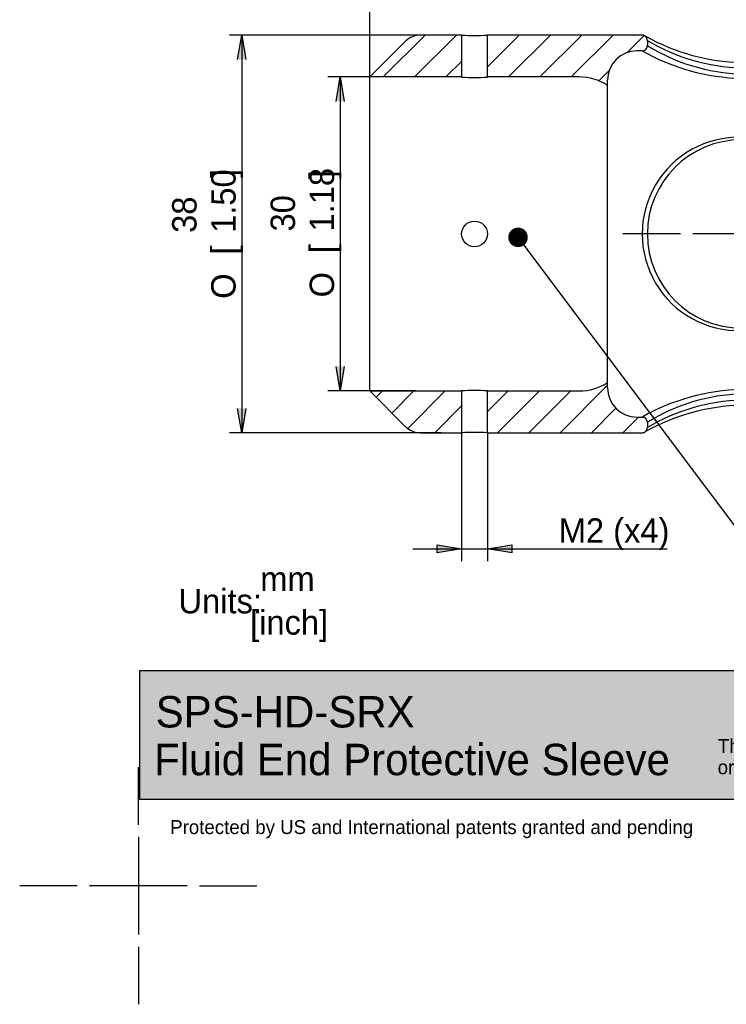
# Paper-space layout 'Layout1' of a CAD drawing. Extents: x -17 to 315, y -17 to 204.
# Tile 1 of 39: x -17 to 84, y -17 to 124. Entities that reach past the tile are written whole.
import ezdxf
from ezdxf.enums import TextEntityAlignment as Align

# ---------------------------------------------------------------- set-up
doc = ezdxf.new("R2010")
doc.units = 0
doc.linetypes.add('CENTER2', pattern=[28.575, 19.05, -3.175, 3.175, -3.175])
doc.layers.get('0').update_dxf_attribs({"linetype": 'CONTINUOUS'})
doc.layers.add('DEFAULT', color=7, linetype='CONTINUOUS')
doc.layers.add('SPS-HS-SRX', color=7, linetype='CONTINUOUS')
doc.styles.add('MtXpl_Solid_Edge_ISO', font='txt')
doc.styles.add('SEACAD_SOLID_EDGE_ISO', font='txt')
doc.styles.add('SEACAD_SOLID_EDGE_ISO1_SYM', font='txt')
doc.dimstyles.get("Standard").update_dxf_attribs({"dimtxt": 0.18, "dimasz": 0.18, "dimexe": 0.18, "dimexo": 0.0625, "dimgap": 0.09, "dimtad": 0, "dimtih": 1, "dimtoh": 1, "dimzin": 0, "dimcen": 0.09, "dimazin": 3, "dimtfac": 1, "dimtofl": 0, "dimtmove": 0, "dimatfit": 3})

# ---------------------------------------------------------------- blocks, each defined once
blk = doc.blocks.new('_DOT')
at = {"color": 0}
blk.add_line((0, 0), (-1, 0), dxfattribs=at)
at = {"color": 0, "const_width": 0.333}
blk.add_lwpolyline([(-0.1665, 0, 1), (0.1665, 0, 1)], format="xyb", close=True, dxfattribs=at)
blk = doc.blocks.new('*U61')
at = {"layer": 'DEFAULT', "color": 7, "linetype": 'BYBLOCK'}
blk.add_line((89.48, 46.2), (108.33, 46.2), dxfattribs=at)
blk.add_lwpolyline([(56.93, 89.58), (89.48, 46.2)], dxfattribs=at)
at = {"layer": 'DEFAULT', "color": 7, "linetype": 'CONTINUOUS', "xscale": 4.2, "yscale": 4.2, "zscale": 4.2, "rotation": 126.8867991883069}
blk.add_blockref('_DOT', (54.41, 92.94), dxfattribs=at)
at = {"layer": 'DEFAULT', "color": 7, "style": 'MtXpl_Solid_Edge_ISO'}
for s, p in [('SRx Probe', (109.62, 44.11)), ('Location', (109.48, 37.81))]:
    blk.add_text(s, height=4.2, dxfattribs=at).set_placement(p)
blk = doc.blocks.new('SEANNOT_GROUP1')
at = {"layer": 'DEFAULT', "color": 7, "linetype": 'CENTER2'}
for p, q in [((0, 8.75), (0, 17)), ((0, 7), (0, -7)), ((-8.75, 0), (-17, 0)), ((7, 0), (-7, 0)), ((8.75, 0), (17, 0)), ((0, -8.75), (0, -17))]:
    blk.add_line(p, q, dxfattribs=at)
blk = doc.blocks.new('SEANNOT_GROUP2')
at = {"layer": 'DEFAULT', "color": 7, "linetype": 'CENTER2'}
for p, q in [((0, 8.75), (0, 17)), ((0, 7), (0, -7)), ((-8.75, 0), (-17, 0)), ((7, 0), (-7, 0)), ((8.75, 0), (17, 0)), ((0, -8.75), (0, -17))]:
    blk.add_line(p, q, dxfattribs=at)
blk = doc.blocks.new('*X66')
at = {"color": 0}
for p, q in [((50.01, 67.97), (52.97, 70.93)), ((51.46, 64.93), (57.46, 70.93)), ((55.95, 64.93), (61.95, 70.93)), ((60.44, 64.93), (67.24, 71.73)), ((64.93, 64.93), (68.44, 68.44)), ((69.42, 64.93), (71.67, 67.18))]:
    blk.add_line(p, q, dxfattribs=at)
blk = doc.blocks.new('*X67')
at = {"color": 0}
for p, q in [((34.09, 70.01), (35, 70.93)), ((36.33, 67.76), (39.49, 70.93)), ((38.6, 65.54), (43.98, 70.93)), ((42.48, 64.93), (46.32, 68.77))]:
    blk.add_line(p, q, dxfattribs=at)
blk = doc.blocks.new('*X68')
at = {"color": 0}
for p, q in [((35.1, 115.93), (41.1, 121.93)), ((39.59, 115.93), (45.59, 121.93)), ((44.08, 115.93), (46.32, 118.16))]:
    blk.add_line(p, q, dxfattribs=at)
blk = doc.blocks.new('*X69')
at = {"color": 0}
for p, q in [((50.01, 117.36), (54.57, 121.93)), ((50.01, 121.85), (50.08, 121.93)), ((53.06, 115.93), (59.06, 121.93)), ((57.55, 115.93), (63.55, 121.93)), ((62.04, 115.93), (68.04, 121.93)), ((70.05, 119.44), (72.48, 121.87)), ((65.98, 115.38), (67.47, 116.86))]:
    blk.add_line(p, q, dxfattribs=at)
blk = doc.blocks.new('SE5')
at = {"layer": 'SPS-HS-SRX', "color": 7, "linetype": 'CONTINUOUS'}
for p, q in [((46.32, 121.93), (40.41, 121.93)), ((46.32, 121.93), (46.32, 115.93)), ((72.19, 121.93), (50.01, 121.93)), ((50.01, 115.93), (50.01, 121.93)), ((38.29, 121.05), (33.17, 115.93)), ((72.94, 121.18), (72.94, 120.43)), ((72.19, 119.68), (71.44, 119.68)), ((33.17, 70.93), (33.17, 115.93)), ((46.32, 115.93), (33.17, 115.93)), ((63.17, 115.93), (50.01, 115.93)), ((67.24, 114.73), (67.24, 115.48)), ((67.24, 72.13), (67.24, 114.73)), ((67.24, 71.38), (67.24, 72.13)), ((33.17, 70.93), (46.32, 70.93)), ((33.17, 70.93), (38.29, 65.8)), ((46.32, 70.93), (46.32, 64.93)), ((50.01, 70.93), (63.17, 70.93)), ((50.01, 64.93), (50.01, 70.93)), ((71.44, 67.18), (72.19, 67.18)), ((72.94, 66.43), (72.94, 65.68)), ((40.41, 64.93), (46.32, 64.93)), ((50.01, 64.93), (72.19, 64.93))]:
    blk.add_line(p, q, dxfattribs=at)
at = {"layer": 'SPS-HS-SRX', "color": 7}
for points in [[(72.94, 121.18, 0), (72.94, 121.18, 0), (72.94, 121.19, 0), (72.94, 121.19, 0), (72.94, 121.2, 0), (72.94, 121.21, 0), (72.93, 121.21, 0), (72.93, 121.22, 0), (72.93, 121.22, 0), (72.93, 121.23, 0), (72.93, 121.24, 0), (72.93, 121.24, 0), (72.93, 121.25, 0), (72.93, 121.26, 0), (72.93, 121.26, 0), (72.93, 121.27, 0), (72.93, 121.28, 0), (72.93, 121.28, 0), (72.93, 121.29, 0), (72.93, 121.29, 0), (72.93, 121.3, 0), (72.92, 121.31, 0), (72.92, 121.31, 0), (72.92, 121.32, 0), (72.92, 121.32, 0), (72.92, 121.33, 0), (72.92, 121.33, 0), (72.92, 121.34, 0), (72.92, 121.35, 0), (72.91, 121.35, 0), (72.91, 121.36, 0), (72.91, 121.36, 0), (72.91, 121.37, 0), (72.91, 121.38, 0), (72.91, 121.38, 0), (72.9, 121.39, 0), (72.9, 121.39, 0), (72.9, 121.4, 0), (72.9, 121.41, 0), (72.9, 121.41, 0), (72.89, 121.42, 0), (72.89, 121.42, 0), (72.89, 121.43, 0), (72.89, 121.44, 0), (72.89, 121.44, 0), (72.88, 121.45, 0), (72.88, 121.45, 0), (72.88, 121.46, 0), (72.88, 121.47, 0), (72.88, 121.47, 0), (72.87, 121.48, 0), (72.87, 121.48, 0), (72.87, 121.49, 0), (72.86, 121.49, 0), (72.86, 121.5, 0), (72.86, 121.5, 0), (72.86, 121.51, 0), (72.85, 121.52, 0), (72.85, 121.52, 0), (72.85, 121.53, 0), (72.85, 121.53, 0), (72.84, 121.54, 0), (72.84, 121.54, 0), (72.84, 121.55, 0), (72.83, 121.55, 0), (72.83, 121.56, 0), (72.83, 121.56, 0), (72.82, 121.57, 0), (72.82, 121.57, 0), (72.82, 121.58, 0), (72.81, 121.58, 0), (72.81, 121.59, 0), (72.81, 121.59, 0), (72.8, 121.6, 0), (72.8, 121.61, 0), (72.8, 121.61, 0), (72.79, 121.61, 0), (72.79, 121.62, 0), (72.79, 121.62, 0), (72.78, 121.63, 0), (72.78, 121.63, 0), (72.78, 121.64, 0), (72.77, 121.64, 0), (72.77, 121.65, 0), (72.76, 121.65, 0), (72.76, 121.66, 0), (72.76, 121.66, 0), (72.75, 121.67, 0), (72.75, 121.67, 0), (72.74, 121.68, 0), (72.74, 121.68, 0), (72.74, 121.69, 0), (72.73, 121.69, 0), (72.73, 121.69, 0), (72.72, 121.7, 0), (72.72, 121.7, 0), (72.71, 121.71, 0), (72.71, 121.71, 0), (72.71, 121.72, 0), (72.7, 121.72, 0), (72.7, 121.72, 0), (72.69, 121.73, 0), (72.69, 121.73, 0), (72.68, 121.74, 0), (72.68, 121.74, 0), (72.67, 121.75, 0), (72.67, 121.75, 0), (72.66, 121.75, 0), (72.66, 121.76, 0), (72.65, 121.76, 0), (72.65, 121.77, 0), (72.64, 121.77, 0), (72.64, 121.77, 0), (72.64, 121.78, 0), (72.63, 121.78, 0), (72.63, 121.78, 0), (72.62, 121.79, 0), (72.62, 121.79, 0), (72.61, 121.79, 0), (72.61, 121.8, 0), (72.6, 121.8, 0), (72.59, 121.8, 0), (72.59, 121.81, 0), (72.58, 121.81, 0), (72.58, 121.81, 0), (72.57, 121.82, 0), (72.57, 121.82, 0), (72.56, 121.82, 0), (72.56, 121.83, 0), (72.55, 121.83, 0), (72.55, 121.83, 0), (72.54, 121.83, 0), (72.54, 121.84, 0), (72.53, 121.84, 0), (72.53, 121.84, 0), (72.52, 121.85, 0), (72.51, 121.85, 0), (72.51, 121.85, 0), (72.5, 121.86, 0), (72.5, 121.86, 0), (72.49, 121.86, 0), (72.49, 121.86, 0), (72.48, 121.86, 0), (72.47, 121.87, 0), (72.47, 121.87, 0), (72.46, 121.87, 0), (72.46, 121.87, 0), (72.45, 121.88, 0), (72.45, 121.88, 0), (72.44, 121.88, 0), (72.43, 121.88, 0), (72.43, 121.89, 0), (72.42, 121.89, 0), (72.42, 121.89, 0), (72.41, 121.89, 0), (72.41, 121.89, 0), (72.4, 121.89, 0), (72.39, 121.9, 0), (72.39, 121.9, 0), (72.38, 121.9, 0), (72.38, 121.9, 0), (72.37, 121.9, 0), (72.36, 121.9, 0), (72.36, 121.91, 0), (72.35, 121.91, 0), (72.35, 121.91, 0), (72.34, 121.91, 0), (72.33, 121.91, 0), (72.33, 121.91, 0), (72.32, 121.91, 0), (72.32, 121.91, 0), (72.31, 121.92, 0), (72.3, 121.92, 0), (72.3, 121.92, 0), (72.29, 121.92, 0), (72.28, 121.92, 0), (72.28, 121.92, 0), (72.27, 121.92, 0), (72.27, 121.92, 0), (72.26, 121.92, 0), (72.25, 121.92, 0), (72.25, 121.92, 0), (72.24, 121.92, 0), (72.24, 121.92, 0), (72.23, 121.92, 0), (72.22, 121.92, 0), (72.22, 121.92, 0), (72.21, 121.92, 0), (72.2, 121.92, 0), (72.2, 121.93, 0), (72.19, 121.93, 0), (72.19, 121.93, 0)], [(72.19, 119.68, 0), (72.19, 119.68, 0), (72.2, 119.68, 0), (72.2, 119.68, 0), (72.21, 119.68, 0), (72.22, 119.68, 0), (72.22, 119.68, 0), (72.23, 119.68, 0), (72.24, 119.68, 0), (72.24, 119.68, 0), (72.25, 119.68, 0), (72.25, 119.68, 0), (72.26, 119.68, 0), (72.27, 119.68, 0), (72.27, 119.68, 0), (72.28, 119.68, 0), (72.28, 119.68, 0), (72.29, 119.68, 0), (72.3, 119.68, 0), (72.3, 119.69, 0), (72.31, 119.69, 0), (72.32, 119.69, 0), (72.32, 119.69, 0), (72.33, 119.69, 0), (72.33, 119.69, 0), (72.34, 119.69, 0), (72.35, 119.69, 0), (72.35, 119.69, 0), (72.36, 119.7, 0), (72.36, 119.7, 0), (72.37, 119.7, 0), (72.38, 119.7, 0), (72.38, 119.7, 0), (72.39, 119.7, 0), (72.39, 119.7, 0), (72.4, 119.71, 0), (72.41, 119.71, 0), (72.41, 119.71, 0), (72.42, 119.71, 0), (72.42, 119.72, 0), (72.43, 119.72, 0), (72.43, 119.72, 0), (72.44, 119.72, 0), (72.45, 119.72, 0), (72.45, 119.72, 0), (72.46, 119.73, 0), (72.46, 119.73, 0), (72.47, 119.73, 0), (72.47, 119.73, 0), (72.48, 119.74, 0), (72.49, 119.74, 0), (72.49, 119.74, 0), (72.5, 119.74, 0), (72.5, 119.75, 0), (72.51, 119.75, 0), (72.51, 119.75, 0), (72.52, 119.75, 0), (72.53, 119.76, 0), (72.53, 119.76, 0), (72.54, 119.76, 0), (72.54, 119.77, 0), (72.55, 119.77, 0), (72.55, 119.77, 0), (72.56, 119.78, 0), (72.56, 119.78, 0), (72.57, 119.78, 0), (72.57, 119.78, 0), (72.58, 119.79, 0), (72.58, 119.79, 0), (72.59, 119.79, 0), (72.59, 119.8, 0), (72.6, 119.8, 0), (72.6, 119.8, 0), (72.61, 119.81, 0), (72.61, 119.81, 0), (72.62, 119.81, 0), (72.62, 119.82, 0), (72.63, 119.82, 0), (72.63, 119.83, 0), (72.64, 119.83, 0), (72.64, 119.83, 0), (72.65, 119.84, 0), (72.65, 119.84, 0), (72.66, 119.84, 0), (72.66, 119.85, 0), (72.67, 119.85, 0), (72.67, 119.86, 0), (72.68, 119.86, 0), (72.68, 119.86, 0), (72.69, 119.87, 0), (72.69, 119.87, 0), (72.7, 119.88, 0), (72.7, 119.88, 0), (72.71, 119.88, 0), (72.71, 119.89, 0), (72.71, 119.89, 0), (72.72, 119.9, 0), (72.72, 119.9, 0), (72.73, 119.91, 0), (72.73, 119.91, 0), (72.74, 119.92, 0), (72.74, 119.92, 0), (72.74, 119.92, 0), (72.75, 119.93, 0), (72.75, 119.93, 0), (72.76, 119.94, 0), (72.76, 119.94, 0), (72.76, 119.95, 0), (72.77, 119.95, 0), (72.77, 119.96, 0), (72.78, 119.96, 0), (72.78, 119.97, 0), (72.78, 119.97, 0), (72.79, 119.98, 0), (72.79, 119.98, 0), (72.79, 119.99, 0), (72.8, 119.99, 0), (72.8, 120, 0), (72.8, 120, 0), (72.81, 120.01, 0), (72.81, 120.01, 0), (72.81, 120.02, 0), (72.82, 120.02, 0), (72.82, 120.03, 0), (72.82, 120.03, 0), (72.83, 120.04, 0), (72.83, 120.04, 0), (72.83, 120.05, 0), (72.84, 120.05, 0), (72.84, 120.06, 0), (72.84, 120.06, 0), (72.85, 120.07, 0), (72.85, 120.08, 0), (72.85, 120.08, 0), (72.85, 120.09, 0), (72.86, 120.09, 0), (72.86, 120.1, 0), (72.86, 120.1, 0), (72.86, 120.11, 0), (72.87, 120.11, 0), (72.87, 120.12, 0), (72.87, 120.12, 0), (72.87, 120.13, 0), (72.88, 120.14, 0), (72.88, 120.14, 0), (72.88, 120.15, 0), (72.88, 120.15, 0), (72.89, 120.16, 0), (72.89, 120.17, 0), (72.89, 120.17, 0), (72.89, 120.18, 0), (72.89, 120.18, 0), (72.9, 120.19, 0), (72.9, 120.19, 0), (72.9, 120.2, 0), (72.9, 120.21, 0), (72.9, 120.21, 0), (72.91, 120.22, 0), (72.91, 120.22, 0), (72.91, 120.23, 0), (72.91, 120.24, 0), (72.91, 120.24, 0), (72.91, 120.25, 0), (72.92, 120.25, 0), (72.92, 120.26, 0), (72.92, 120.27, 0), (72.92, 120.27, 0), (72.92, 120.28, 0), (72.92, 120.28, 0), (72.92, 120.29, 0), (72.92, 120.3, 0), (72.93, 120.3, 0), (72.93, 120.31, 0), (72.93, 120.31, 0), (72.93, 120.32, 0), (72.93, 120.33, 0), (72.93, 120.33, 0), (72.93, 120.34, 0), (72.93, 120.34, 0), (72.93, 120.35, 0), (72.93, 120.36, 0), (72.93, 120.36, 0), (72.93, 120.37, 0), (72.93, 120.38, 0), (72.93, 120.38, 0), (72.93, 120.39, 0), (72.94, 120.39, 0), (72.94, 120.4, 0), (72.94, 120.41, 0), (72.94, 120.41, 0), (72.94, 120.42, 0), (72.94, 120.43, 0)], [(72.94, 66.43, 0), (72.94, 66.43, 0), (72.94, 66.44, 0), (72.94, 66.44, 0), (72.94, 66.45, 0), (72.94, 66.46, 0), (72.93, 66.46, 0), (72.93, 66.47, 0), (72.93, 66.48, 0), (72.93, 66.48, 0), (72.93, 66.49, 0), (72.93, 66.49, 0), (72.93, 66.5, 0), (72.93, 66.51, 0), (72.93, 66.51, 0), (72.93, 66.52, 0), (72.93, 66.52, 0), (72.93, 66.53, 0), (72.93, 66.54, 0), (72.93, 66.54, 0), (72.93, 66.55, 0), (72.92, 66.56, 0), (72.92, 66.56, 0), (72.92, 66.57, 0), (72.92, 66.57, 0), (72.92, 66.58, 0), (72.92, 66.59, 0), (72.92, 66.59, 0), (72.92, 66.6, 0), (72.91, 66.6, 0), (72.91, 66.61, 0), (72.91, 66.62, 0), (72.91, 66.62, 0), (72.91, 66.63, 0), (72.91, 66.63, 0), (72.9, 66.64, 0), (72.9, 66.65, 0), (72.9, 66.65, 0), (72.9, 66.66, 0), (72.9, 66.66, 0), (72.89, 66.67, 0), (72.89, 66.67, 0), (72.89, 66.68, 0), (72.89, 66.69, 0), (72.89, 66.69, 0), (72.88, 66.7, 0), (72.88, 66.7, 0), (72.88, 66.71, 0), (72.88, 66.71, 0), (72.88, 66.72, 0), (72.87, 66.73, 0), (72.87, 66.73, 0), (72.87, 66.74, 0), (72.86, 66.74, 0), (72.86, 66.75, 0), (72.86, 66.75, 0), (72.86, 66.76, 0), (72.85, 66.76, 0), (72.85, 66.77, 0), (72.85, 66.78, 0), (72.85, 66.78, 0), (72.84, 66.79, 0), (72.84, 66.79, 0), (72.84, 66.8, 0), (72.83, 66.8, 0), (72.83, 66.81, 0), (72.83, 66.81, 0), (72.82, 66.82, 0), (72.82, 66.82, 0), (72.82, 66.83, 0), (72.81, 66.83, 0), (72.81, 66.84, 0), (72.81, 66.84, 0), (72.8, 66.85, 0), (72.8, 66.85, 0), (72.8, 66.86, 0), (72.79, 66.86, 0), (72.79, 66.87, 0), (72.79, 66.87, 0), (72.78, 66.88, 0), (72.78, 66.88, 0), (72.78, 66.89, 0), (72.77, 66.89, 0), (72.77, 66.9, 0), (72.76, 66.9, 0), (72.76, 66.91, 0), (72.76, 66.91, 0), (72.75, 66.92, 0), (72.75, 66.92, 0), (72.74, 66.93, 0), (72.74, 66.93, 0), (72.74, 66.94, 0), (72.73, 66.94, 0), (72.73, 66.94, 0), (72.72, 66.95, 0), (72.72, 66.95, 0), (72.71, 66.96, 0), (72.71, 66.96, 0), (72.71, 66.97, 0), (72.7, 66.97, 0), (72.7, 66.97, 0), (72.69, 66.98, 0), (72.69, 66.98, 0), (72.68, 66.99, 0), (72.68, 66.99, 0), (72.67, 67, 0), (72.67, 67, 0), (72.66, 67, 0), (72.66, 67.01, 0), (72.65, 67.01, 0), (72.65, 67.01, 0), (72.64, 67.02, 0), (72.64, 67.02, 0), (72.64, 67.03, 0), (72.63, 67.03, 0), (72.63, 67.03, 0), (72.62, 67.04, 0), (72.62, 67.04, 0), (72.61, 67.04, 0), (72.61, 67.05, 0), (72.6, 67.05, 0), (72.59, 67.05, 0), (72.59, 67.06, 0), (72.58, 67.06, 0), (72.58, 67.06, 0), (72.57, 67.07, 0), (72.57, 67.07, 0), (72.56, 67.07, 0), (72.56, 67.08, 0), (72.55, 67.08, 0), (72.55, 67.08, 0), (72.54, 67.09, 0), (72.54, 67.09, 0), (72.53, 67.09, 0), (72.53, 67.09, 0), (72.52, 67.1, 0), (72.51, 67.1, 0), (72.51, 67.1, 0), (72.5, 67.1, 0), (72.5, 67.11, 0), (72.49, 67.11, 0), (72.49, 67.11, 0), (72.48, 67.11, 0), (72.47, 67.12, 0), (72.47, 67.12, 0), (72.46, 67.12, 0), (72.46, 67.12, 0), (72.45, 67.13, 0), (72.45, 67.13, 0), (72.44, 67.13, 0), (72.43, 67.13, 0), (72.43, 67.13, 0), (72.42, 67.14, 0), (72.42, 67.14, 0), (72.41, 67.14, 0), (72.41, 67.14, 0), (72.4, 67.14, 0), (72.39, 67.15, 0), (72.39, 67.15, 0), (72.38, 67.15, 0), (72.38, 67.15, 0), (72.37, 67.15, 0), (72.36, 67.15, 0), (72.36, 67.16, 0), (72.35, 67.16, 0), (72.35, 67.16, 0), (72.34, 67.16, 0), (72.33, 67.16, 0), (72.33, 67.16, 0), (72.32, 67.16, 0), (72.32, 67.16, 0), (72.31, 67.17, 0), (72.3, 67.17, 0), (72.3, 67.17, 0), (72.29, 67.17, 0), (72.28, 67.17, 0), (72.28, 67.17, 0), (72.27, 67.17, 0), (72.27, 67.17, 0), (72.26, 67.17, 0), (72.25, 67.17, 0), (72.25, 67.17, 0), (72.24, 67.17, 0), (72.24, 67.17, 0), (72.23, 67.17, 0), (72.22, 67.17, 0), (72.22, 67.17, 0), (72.21, 67.18, 0), (72.2, 67.18, 0), (72.2, 67.18, 0), (72.19, 67.18, 0), (72.19, 67.18, 0)], [(72.19, 64.93, 0), (72.19, 64.93, 0), (72.2, 64.93, 0), (72.2, 64.93, 0), (72.21, 64.93, 0), (72.22, 64.93, 0), (72.22, 64.93, 0), (72.23, 64.93, 0), (72.24, 64.93, 0), (72.24, 64.93, 0), (72.25, 64.93, 0), (72.25, 64.93, 0), (72.26, 64.93, 0), (72.27, 64.93, 0), (72.27, 64.93, 0), (72.28, 64.93, 0), (72.28, 64.93, 0), (72.29, 64.93, 0), (72.3, 64.93, 0), (72.3, 64.94, 0), (72.31, 64.94, 0), (72.32, 64.94, 0), (72.32, 64.94, 0), (72.33, 64.94, 0), (72.33, 64.94, 0), (72.34, 64.94, 0), (72.35, 64.94, 0), (72.35, 64.94, 0), (72.36, 64.95, 0), (72.36, 64.95, 0), (72.37, 64.95, 0), (72.38, 64.95, 0), (72.38, 64.95, 0), (72.39, 64.95, 0), (72.39, 64.96, 0), (72.4, 64.96, 0), (72.41, 64.96, 0), (72.41, 64.96, 0), (72.42, 64.96, 0), (72.42, 64.96, 0), (72.43, 64.97, 0), (72.43, 64.97, 0), (72.44, 64.97, 0), (72.45, 64.97, 0), (72.45, 64.97, 0), (72.46, 64.98, 0), (72.46, 64.98, 0), (72.47, 64.98, 0), (72.47, 64.98, 0), (72.48, 64.99, 0), (72.49, 64.99, 0), (72.49, 64.99, 0), (72.5, 64.99, 0), (72.5, 65, 0), (72.51, 65, 0), (72.51, 65, 0), (72.52, 65, 0), (72.53, 65.01, 0), (72.53, 65.01, 0), (72.54, 65.01, 0), (72.54, 65.02, 0), (72.55, 65.02, 0), (72.55, 65.02, 0), (72.56, 65.02, 0), (72.56, 65.03, 0), (72.57, 65.03, 0), (72.57, 65.03, 0), (72.58, 65.04, 0), (72.58, 65.04, 0), (72.59, 65.04, 0), (72.59, 65.05, 0), (72.6, 65.05, 0), (72.6, 65.05, 0), (72.61, 65.06, 0), (72.61, 65.06, 0), (72.62, 65.06, 0), (72.62, 65.07, 0), (72.63, 65.07, 0), (72.63, 65.08, 0), (72.64, 65.08, 0), (72.64, 65.08, 0), (72.65, 65.09, 0), (72.65, 65.09, 0), (72.66, 65.09, 0), (72.66, 65.1, 0), (72.67, 65.1, 0), (72.67, 65.11, 0), (72.68, 65.11, 0), (72.68, 65.11, 0), (72.69, 65.12, 0), (72.69, 65.12, 0), (72.7, 65.13, 0), (72.7, 65.13, 0), (72.71, 65.13, 0), (72.71, 65.14, 0), (72.71, 65.14, 0), (72.72, 65.15, 0), (72.72, 65.15, 0), (72.73, 65.16, 0), (72.73, 65.16, 0), (72.74, 65.17, 0), (72.74, 65.17, 0), (72.74, 65.17, 0), (72.75, 65.18, 0), (72.75, 65.18, 0), (72.76, 65.19, 0), (72.76, 65.19, 0), (72.76, 65.2, 0), (72.77, 65.2, 0), (72.77, 65.21, 0), (72.78, 65.21, 0), (72.78, 65.22, 0), (72.78, 65.22, 0), (72.79, 65.23, 0), (72.79, 65.23, 0), (72.79, 65.24, 0), (72.8, 65.24, 0), (72.8, 65.25, 0), (72.8, 65.25, 0), (72.81, 65.26, 0), (72.81, 65.26, 0), (72.81, 65.27, 0), (72.82, 65.27, 0), (72.82, 65.28, 0), (72.82, 65.28, 0), (72.83, 65.29, 0), (72.83, 65.29, 0), (72.83, 65.3, 0), (72.84, 65.3, 0), (72.84, 65.31, 0), (72.84, 65.31, 0), (72.85, 65.32, 0), (72.85, 65.33, 0), (72.85, 65.33, 0), (72.85, 65.34, 0), (72.86, 65.34, 0), (72.86, 65.35, 0), (72.86, 65.35, 0), (72.86, 65.36, 0), (72.87, 65.36, 0), (72.87, 65.37, 0), (72.87, 65.38, 0), (72.87, 65.38, 0), (72.88, 65.39, 0), (72.88, 65.39, 0), (72.88, 65.4, 0), (72.88, 65.4, 0), (72.89, 65.41, 0), (72.89, 65.42, 0), (72.89, 65.42, 0), (72.89, 65.43, 0), (72.89, 65.43, 0), (72.9, 65.44, 0), (72.9, 65.44, 0), (72.9, 65.45, 0), (72.9, 65.46, 0), (72.9, 65.46, 0), (72.91, 65.47, 0), (72.91, 65.47, 0), (72.91, 65.48, 0), (72.91, 65.49, 0), (72.91, 65.49, 0), (72.91, 65.5, 0), (72.92, 65.5, 0), (72.92, 65.51, 0), (72.92, 65.52, 0), (72.92, 65.52, 0), (72.92, 65.53, 0), (72.92, 65.53, 0), (72.92, 65.54, 0), (72.92, 65.55, 0), (72.93, 65.55, 0), (72.93, 65.56, 0), (72.93, 65.56, 0), (72.93, 65.57, 0), (72.93, 65.58, 0), (72.93, 65.58, 0), (72.93, 65.59, 0), (72.93, 65.6, 0), (72.93, 65.6, 0), (72.93, 65.61, 0), (72.93, 65.61, 0), (72.93, 65.62, 0), (72.93, 65.63, 0), (72.93, 65.63, 0), (72.93, 65.64, 0), (72.94, 65.64, 0), (72.94, 65.65, 0), (72.94, 65.66, 0), (72.94, 65.66, 0), (72.94, 65.67, 0), (72.94, 65.68, 0)]]:
    blk.add_polyline3d(points, dxfattribs=at)
at = {"layer": 'SPS-HS-SRX', "color": 7, "linetype": 'CONTINUOUS'}
blk.add_circle((48.17, 93.43), 1.84, dxfattribs=at)
for centre, radius, start, end in [((40.41, 118.93), 3, 90, 135), ((48.17, 150.37), 28.5, 266.2902, 273.7098), ((81.84, 139.62), 20.07, 242.4003, 242.401), ((81.84, 139.62), 20.07, 242.5012, 243.2026), ((87.24, 147.82), 29.84, 241.0381, 268.4564), ((87.21, 145), 27.78, 239.0731, 268.4007), ((87.34, 143.81), 27.47, 238.3651, 268.1067), ((71.44, 115.48), 4.2, 90, 180), ((87.27, 146.39), 30.68, 240.5451, 268.4412), ((48.17, 138.35), 22.5, 265.2993, 274.7007), ((63.17, 108.43), 7.5, 57.1401, 90), ((86.05, 93.43), 13.86, 88.409, 271.591), ((86.44, 93.43), 13.5, 90, 270), ((63.17, 78.43), 7.5, 270, 302.8599), ((48.17, 48.5), 22.5, 85.2993, 94.7007), ((71.44, 71.38), 4.2, 180, 270), ((87.32, 40.3), 30.85, 91.6376, 119.3761), ((87.27, 43.3), 27.21, 91.7474, 121.7809), ((87.28, 41.6), 28.02, 91.7319, 120.7942), ((87.2, 39.19), 29.69, 91.4701, 119.0396), ((40.41, 67.93), 3, 225, 270), ((48.17, 36.48), 28.5, 86.2902, 93.7098)]:
    blk.add_arc(centre, radius, start, end, dxfattribs=at)
for name in ['*X68', '*X69', '*X67', '*X66']:
    blk.add_blockref(name, (0, 0), dxfattribs=at)
blk = doc.blocks.new('SEANNOT_GROUP6')
at = {"layer": 'DEFAULT', "color": 7, "linetype": 'CENTER2'}
for p, q in [((86.44, 102.18), (86.44, 110.43)), ((86.44, 100.43), (86.44, 86.43)), ((77.69, 93.43), (69.44, 93.43)), ((93.44, 93.43), (79.44, 93.43)), ((95.19, 93.43), (103.44, 93.43)), ((86.44, 84.68), (86.44, 76.43))]:
    blk.add_line(p, q, dxfattribs=at)
blk = doc.blocks.new('*U79')
at = {"layer": 'DEFAULT', "color": 7, "linetype": 'CONTINUOUS'}
for p, q in [((42.82, 48.86), (46.32, 48.28)), ((42.82, 48.28), (42.82, 48.86)), ((46.32, 48.28), (42.82, 47.7)), ((42.82, 47.7), (42.82, 48.28))]:
    blk.add_line(p, q, dxfattribs=at)
at = {"layer": 'DEFAULT', "color": 7, "linetype": 'CONTINUOUS', "extrusion": (0, 0, -1)}
for points in [[(-42.82, 48.86), (-46.32, 48.28), (-42.82, 48.28)], [(-42.82, 48.28), (-46.32, 48.28), (-42.82, 47.7)]]:
    blk.add_solid(points, dxfattribs=at)
blk = doc.blocks.new('*U80')
at = {"layer": 'DEFAULT', "color": 7, "linetype": 'CONTINUOUS'}
for p, q in [((50.01, 48.28), (53.51, 48.86)), ((53.51, 47.7), (50.01, 48.28)), ((53.51, 48.86), (53.51, 48.28)), ((53.51, 48.28), (53.51, 47.7))]:
    blk.add_line(p, q, dxfattribs=at)
at = {"layer": 'DEFAULT', "color": 7, "linetype": 'CONTINUOUS', "extrusion": (0, 0, -1)}
for points in [[(-53.51, 48.86), (-53.51, 48.28), (-50.01, 48.28)], [(-50.01, 48.28), (-53.51, 48.28), (-53.51, 47.7)]]:
    blk.add_solid(points, dxfattribs=at)
blk = doc.blocks.new('DMBLK67')
at = {"layer": 'DEFAULT', "color": 7, "linetype": 'CONTINUOUS'}
for p, q in [((46.32, 64.93), (46.32, 46.53)), ((50.01, 64.93), (50.01, 46.53)), ((39.32, 48.28), (75.76, 48.28))]:
    blk.add_line(p, q, dxfattribs=at)
for name in ['*U79', '*U80']:
    blk.add_blockref(name, (0, 0), dxfattribs=at)
at = {"layer": 'DEFAULT', "color": 7, "linetype": 'CONTINUOUS', "style": 'SEACAD_SOLID_EDGE_ISO'}
blk.add_text('M2 (x4)', height=3.5, dxfattribs=at).set_placement((60.24, 52.66), align=Align.TOP_LEFT)
blk = doc.blocks.new('*U81')
at = {"layer": 'DEFAULT', "color": 7, "linetype": 'CONTINUOUS'}
for p, q in [((28.34, 112.43), (28.92, 115.93)), ((28.92, 115.93), (29.5, 112.43))]:
    blk.add_line(p, q, dxfattribs=at)
at = {"layer": 'DEFAULT', "color": 7, "linetype": 'CONTINUOUS', "extrusion": (0, 0, -1)}
blk.add_solid([(-28.92, 115.93), (-29.5, 112.43), (-28.34, 112.43)], dxfattribs=at)
blk = doc.blocks.new('*U82')
at = {"layer": 'DEFAULT', "color": 7, "linetype": 'CONTINUOUS'}
for p, q in [((28.92, 70.93), (28.34, 74.43)), ((29.5, 74.43), (28.92, 70.93))]:
    blk.add_line(p, q, dxfattribs=at)
at = {"layer": 'DEFAULT', "color": 7, "linetype": 'CONTINUOUS', "extrusion": (0, 0, -1)}
blk.add_solid([(-28.34, 74.43), (-29.5, 74.43), (-28.92, 70.93)], dxfattribs=at)
blk = doc.blocks.new('DMBLK68')
at = {"layer": 'DEFAULT', "color": 7, "linetype": 'CONTINUOUS'}
for p, q in [((33.17, 115.93), (27.17, 115.93)), ((28.92, 115.93), (28.92, 70.93)), ((39.74, 70.93), (27.17, 70.93))]:
    blk.add_line(p, q, dxfattribs=at)
for name in ['*U81', '*U82']:
    blk.add_blockref(name, (0, 0), dxfattribs=at)
for s, style, p in [(']', 'SEACAD_SOLID_EDGE_ISO', (24.55, 101.25)), ('1.18', 'SEACAD_SOLID_EDGE_ISO', (24.55, 93.78)), ('30', 'SEACAD_SOLID_EDGE_ISO', (18.95, 93.78)), ('[', 'SEACAD_SOLID_EDGE_ISO', (24.55, 90.67)), ('O', 'SEACAD_SOLID_EDGE_ISO1_SYM', (24.55, 84.33))]:
    blk.add_text(s, height=3.5, rotation=90, dxfattribs=dict(at, style=style)).set_placement(p, align=Align.TOP_LEFT)
blk = doc.blocks.new('*U83')
at = {"layer": 'DEFAULT', "color": 7, "linetype": 'CONTINUOUS'}
for p, q in [((14.23, 118.43), (14.82, 121.93)), ((14.82, 121.93), (15.4, 118.43))]:
    blk.add_line(p, q, dxfattribs=at)
at = {"layer": 'DEFAULT', "color": 7, "linetype": 'CONTINUOUS', "extrusion": (0, 0, -1)}
blk.add_solid([(-14.82, 121.93), (-15.4, 118.43), (-14.23, 118.43)], dxfattribs=at)
blk = doc.blocks.new('*U84')
at = {"layer": 'DEFAULT', "color": 7, "linetype": 'CONTINUOUS'}
for p, q in [((14.82, 64.93), (14.23, 68.43)), ((15.4, 68.43), (14.82, 64.93))]:
    blk.add_line(p, q, dxfattribs=at)
at = {"layer": 'DEFAULT', "color": 7, "linetype": 'CONTINUOUS', "extrusion": (0, 0, -1)}
blk.add_solid([(-14.23, 68.43), (-15.4, 68.43), (-14.82, 64.93)], dxfattribs=at)
blk = doc.blocks.new('DMBLK69')
at = {"layer": 'DEFAULT', "color": 7, "linetype": 'CONTINUOUS'}
for p, q in [((40.41, 121.93), (13.07, 121.93)), ((14.82, 121.93), (14.82, 64.93)), ((43.37, 64.93), (13.07, 64.93))]:
    blk.add_line(p, q, dxfattribs=at)
for name in ['*U83', '*U84']:
    blk.add_blockref(name, (0, 0), dxfattribs=at)
for s, style, p in [(']', 'SEACAD_SOLID_EDGE_ISO', (10.44, 101.45)), ('1.50', 'SEACAD_SOLID_EDGE_ISO', (10.44, 93.58)), ('38', 'SEACAD_SOLID_EDGE_ISO', (4.84, 93.58)), ('[', 'SEACAD_SOLID_EDGE_ISO', (10.44, 90.47)), ('O', 'SEACAD_SOLID_EDGE_ISO1_SYM', (10.44, 84.13))]:
    blk.add_text(s, height=3.5, rotation=90, dxfattribs=dict(at, style=style)).set_placement(p, align=Align.TOP_LEFT)
blk = doc.blocks.new('*U85')
at = {"layer": 'DEFAULT', "color": 7, "linetype": 'CONTINUOUS'}
for p, q in [((33.17, 147.41), (36.67, 148)), ((36.67, 146.83), (33.17, 147.41)), ((36.67, 148), (36.67, 147.41)), ((36.67, 147.41), (36.67, 146.83))]:
    blk.add_line(p, q, dxfattribs=at)
at = {"layer": 'DEFAULT', "color": 7, "linetype": 'CONTINUOUS', "extrusion": (0, 0, -1)}
for points in [[(-36.67, 148), (-36.67, 147.41), (-33.17, 147.41)], [(-33.17, 147.41), (-36.67, 147.41), (-36.67, 146.83)]]:
    blk.add_solid(points, dxfattribs=at)
blk = doc.blocks.new('*U86')
at = {"layer": 'DEFAULT', "color": 7, "linetype": 'CONTINUOUS'}
for p, q in [((195.44, 148), (198.94, 147.41)), ((195.44, 147.41), (195.44, 148)), ((198.94, 147.41), (195.44, 146.83)), ((195.44, 146.83), (195.44, 147.41))]:
    blk.add_line(p, q, dxfattribs=at)
at = {"layer": 'DEFAULT', "color": 7, "linetype": 'CONTINUOUS', "extrusion": (0, 0, -1)}
for points in [[(-195.44, 148), (-198.94, 147.41), (-195.44, 147.41)], [(-195.44, 147.41), (-198.94, 147.41), (-195.44, 146.83)]]:
    blk.add_solid(points, dxfattribs=at)
blk = doc.blocks.new('DMBLK70')
at = {"layer": 'DEFAULT', "color": 7, "linetype": 'CONTINUOUS'}
for p, q in [((33.17, 115.93), (33.17, 149.16)), ((198.94, 120.43), (198.94, 149.16)), ((33.17, 147.41), (198.94, 147.41))]:
    blk.add_line(p, q, dxfattribs=at)
for name in ['*U85', '*U86']:
    blk.add_blockref(name, (0, 0), dxfattribs=at)
at = {"layer": 'DEFAULT', "color": 7, "linetype": 'CONTINUOUS', "style": 'SEACAD_SOLID_EDGE_ISO'}
for s, p in [('110.5', (112.83, 157.39)), ('[', (109.73, 151.79)), ('4.35', (112.83, 151.79)), (']', (121.1, 151.79))]:
    blk.add_text(s, height=3.5, dxfattribs=at).set_placement(p, align=Align.TOP_LEFT)
blk = doc.blocks.new('*U87')
at = {"layer": 'DEFAULT', "color": 7, "linetype": 'CONTINUOUS'}
for p, q in [((0, -18.48), (0, 0)), ((207.88, 0), (207.88, -18.48))]:
    blk.add_line(p, q, dxfattribs=at)
at = {"layer": 'DEFAULT', "color": 7, "linetype": 'CONTINUOUS', "extrusion": (0, 0, -1)}
for points in [[(0, 0), (-207.88, -18.48), (0, -18.48)], [(0, 0), (-207.88, 0), (-207.88, -18.48)]]:
    blk.add_solid(points, dxfattribs=at)
blk = doc.blocks.new('*U88')
at = {"layer": 'DEFAULT', "color": 7}
blk.add_text('Protected by US and International patents granted and pending', height=2, dxfattribs=at).set_placement((4.33, -23.44))
blk = doc.blocks.new('*U90')
at = {"layer": 'DEFAULT', "color": 7}
for s, p in [('SPS-HD-SRX', (2.25, -8.16)), ('Fluid End Protective Sleeve', (2.02, -15))]:
    blk.add_text(s, height=4.5, dxfattribs=at).set_placement(p)
blk = doc.blocks.new('*U91')
at = {"layer": 'DEFAULT', "color": 7}
for s, p in [('This drawing remains property of rheonics. It may be neither copied nor informed to third persons', (82.81, -11.82)), ('or competitors without our approval. ( 2 paragraph 1 fig.7 copyright act of 9th Sept. 1965)', (82.78, -14.86))]:
    blk.add_text(s, height=2, dxfattribs=at).set_placement(p)
blk = doc.blocks.new('BLOCK1')
at = {"layer": 'DEFAULT', "color": 7, "linetype": 'CONTINUOUS'}
for p, q in [((0, 0), (207.88, 0)), ((0, -18.48), (0, 0)), ((207.88, -18.48), (0, -18.48))]:
    blk.add_line(p, q, dxfattribs=at)
for name in ['*U90', '*U91', '*U88']:
    blk.add_blockref(name, (0, 0))
blk.add_blockref('*U87', (0, 0), dxfattribs=at)
blk = doc.blocks.new('*U92')
at = {"layer": 'DEFAULT', "color": 7, "style": 'MtXpl_Solid_Edge_ISO'}
blk.add_text('Units:', height=3.5, dxfattribs=at).set_placement((5.75, 39.04))
blk = doc.blocks.new('*U93')
at = {"layer": 'DEFAULT', "color": 7, "style": 'MtXpl_Solid_Edge_ISO'}
blk.add_text('mm', height=3.5, dxfattribs=at).set_placement((17.47, 42.23))
blk = doc.blocks.new('*U94')
at = {"layer": 'DEFAULT', "color": 7, "style": 'MtXpl_Solid_Edge_ISO'}
blk.add_text('[inch]', height=3.5, dxfattribs=at).set_placement((16.01, 35.99))

psp = doc.layouts.get("Layout1")

# ---------------------------------------------------------------- block references
for name in ['*U61', '*U93', '*U92', '*U94']:
    psp.add_blockref(name, (0, 0))
at = {"layer": 'DEFAULT'}
for name in ['SE5', 'SEANNOT_GROUP6', 'SEANNOT_GROUP1', 'SEANNOT_GROUP2']:
    psp.add_blockref(name, (0, 0), dxfattribs=at)
at = {"layer": 'DEFAULT', "color": 7}
psp.add_blockref('BLOCK1', (0.233, 30.843), dxfattribs=at)

# ---------------------------------------------------------------- dimensions: what is measured, and where the dimension line sits
at = {"layer": 'DEFAULT', "color": 7, "linetype": 'CONTINUOUS'}
dim = psp.add_linear_dim(base=(198.936, 147.414), p1=(33.166, 115.926), p2=(198.936, 120.426), text='\\A1;<>', dimstyle='Standard', override={"dimpost": '\\X'}, dxfattribs=at)
dim.commit()
dim.dimension.update_dxf_attribs({"geometry": 'DMBLK70', "text_midpoint": (116.051, 147.414), "dimtype": 128})
for base, p1, p2, angle, text, picture, middle, dimtype in [((14.815, 64.926), (40.409, 121.926), (43.366, 64.926), 90, '\\A1;%%C <>', 'DMBLK69', (14.815, 93.426), 128), ((28.92, 70.926), (46.322, 115.926), (39.744, 70.926), 90, '\\A1;%%C <>', 'DMBLK68', (28.92, 93.426), 128), ((46.322, 48.282), (46.322, 70.926), (50.011, 70.926), 0, '\\A1;M2 (x4) {}', 'DMBLK67', (59.012, 48.282), 129)]:
    dim = psp.add_linear_dim(base=base, p1=p1, p2=p2, angle=angle, text=text, dimstyle='Standard', override={"dimpost": '\\X'}, dxfattribs=at)
    dim.commit()
    dim.dimension.update_dxf_attribs({"geometry": picture, "text_midpoint": middle, "dimtype": dimtype})

doc.saveas('drawing.dxf')
